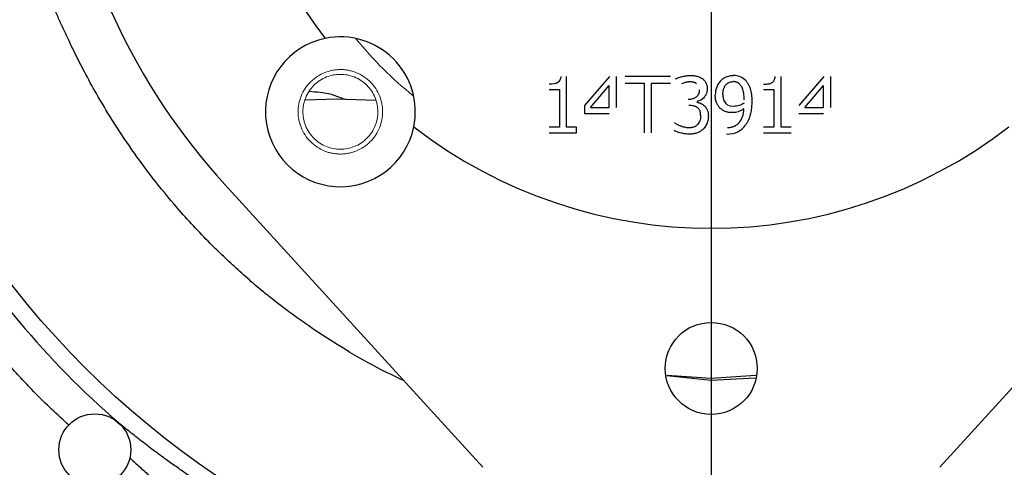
# Model space of a CAD drawing. Header units: inches. Extents: x 0.3 to 34.1, y 0.2 to 21.7.
# Tile 9 of 28: x 5.1 to 9.2, y 8.1 to 10. Entities that reach past the tile are written whole.
import ezdxf

# ---------------------------------------------------------------- set-up
doc = ezdxf.new("R2010")
doc.units = ezdxf.units.IN
doc.header["$MEASUREMENT"] = 0
doc.layers.add('SLD-0', color=7, linetype='Continuous', lineweight=25)
doc.styles.add('SLDTEXTSTYLE0', font='TXT', dxfattribs={"width": 0.75})
doc.dimstyles.new('SLDDIMSTYLE0', dxfattribs={"dimtxt": 0.125, "dimasz": 0.13, "dimexe": 0, "dimexo": 0.0625, "dimgap": 0.03125, "dimtad": 0, "dimtih": 1, "dimtoh": 1, "dimlfac": 0.8, "dimrnd": 1e-09, "dimzin": 12, "dimdsep": 46, "dimtxsty": 'SLDTEXTSTYLE0', "dimsah": 1, "dimcen": 0.09, "dimadec": 0, "dimazin": 3, "dimtfac": 1, "dimtofl": 0, "dimtmove": 0, "dimatfit": 3, "dimfxl": 1, "dimfrac": 2, "dimtolj": 1, "dimtzin": 12, "dimarcsym": 0})
doc.dimstyles.new('SLDDIMSTYLE1', dxfattribs={"dimtxt": 0.125, "dimasz": 0.13, "dimexe": 0, "dimexo": 0.0625, "dimgap": 0.03125, "dimtad": 0, "dimtih": 1, "dimtoh": 1, "dimlfac": 0.8, "dimrnd": 1e-09, "dimzin": 12, "dimdsep": 46, "dimtxsty": 'SLDTEXTSTYLE0', "dimsah": 1, "dimcen": 0.09, "dimadec": 0, "dimazin": 3, "dimtfac": 1, "dimtofl": 0, "dimtmove": 0, "dimatfit": 3, "dimfxl": 1, "dimfrac": 2, "dimtolj": 1, "dimtzin": 12, "dimarcsym": 0})

# ---------------------------------------------------------------- blocks, each defined once
blk = doc.blocks.new('_D')
at = {"layer": 'SLD-0'}
for p, q in [((11.8278, 11.0809), (11.8278, 2.8366)), ((6.4153, 6.3245), (6.4153, 2.8366)), ((9.1181, 3.1416), (9.0801, 3.1416)), ((9.0801, 3.1416), (9.0801, 2.9432)), ((9.6261, 3.1416), (9.6642, 3.1416)), ((9.6642, 3.1416), (9.6642, 2.9432)), ((6.4153, 2.9616), (8.9705, 2.9616)), ((11.8278, 2.9616), (9.7737, 2.9616)), ((9.0801, 2.9432), (9.1181, 2.9432)), ((9.6642, 2.9432), (9.6261, 2.9432))]:
    blk.add_line(p, q, dxfattribs=at)
for points in [[(6.4153, 2.9616), (6.5453, 2.9416), (6.5453, 2.9816)], [(11.8278, 2.9616), (11.6978, 2.9816), (11.6978, 2.9416)]]:
    blk.add_solid(points, dxfattribs=at)
at = {"layer": 'SLD-0', "char_height": 0.125, "attachment_point": 1, "style": 'SLDTEXTSTYLE0'}
for s, insert in [('109.98', (9.1181, 3.1043)), ('4.33', (9.2105, 2.9173))]:
    blk.add_mtext(s, dxfattribs=dict(at, insert=insert))
blk = doc.blocks.new('_D_1')
at = {"layer": 'SLD-0'}
for p, q in [((7.9778, 10.0947), (7.9778, 3.7814)), ((6.4153, 6.3245), (6.4153, 3.7814)), ((7.014, 4.0865), (6.976, 4.0865)), ((6.976, 4.0865), (6.976, 3.888)), ((7.4297, 4.0865), (7.4678, 4.0865)), ((7.4678, 4.0865), (7.4678, 3.888)), ((6.4153, 3.9064), (6.8664, 3.9064)), ((7.9778, 3.9064), (7.5773, 3.9064)), ((6.976, 3.888), (7.014, 3.888)), ((7.4678, 3.888), (7.4297, 3.888))]:
    blk.add_line(p, q, dxfattribs=at)
for points in [[(6.4153, 3.9064), (6.5453, 3.8864), (6.5453, 3.9264)], [(7.9778, 3.9064), (7.8478, 3.9264), (7.8478, 3.8864)]]:
    blk.add_solid(points, dxfattribs=at)
at = {"layer": 'SLD-0', "char_height": 0.125, "attachment_point": 1, "style": 'SLDTEXTSTYLE0'}
for s, insert in [('31.75', (7.014, 4.0492)), ('1.25', (7.0602, 3.8621))]:
    blk.add_mtext(s, dxfattribs=dict(at, insert=insert))
blk = doc.blocks.new('_D_5')
at = {"layer": 'SLD-0'}
for p, q in [((9.0141, 11.1309), (12.3465, 11.1309)), ((12.2215, 11.1309), (12.2215, 8.7178)), ((12.2215, 5.8501), (12.2215, 8.5193)), ((10.2894, 5.8501), (12.3465, 5.8501))]:
    blk.add_line(p, q, dxfattribs=at)
for points in [[(12.2215, 11.1309), (12.2015, 11.0009), (12.2415, 11.0009)], [(12.2215, 5.8501), (12.2415, 5.9801), (12.2015, 5.9801)]]:
    blk.add_solid(points, dxfattribs=at)
at = {"layer": 'SLD-0', "insert": (12.0599, 8.6805), "char_height": 0.125, "attachment_point": 1, "style": 'SLDTEXTSTYLE0'}
blk.add_mtext('4.22', dxfattribs=at)

msp = doc.modelspace()

# ---------------------------------------------------------------- linework, layer by layer
at = {"color": 7, "linetype": 'Continuous', "lineweight": 25}
for p, q in [((7.3748, 9.5199), (7.3748, 9.7317)), ((7.554, 9.7309), (7.4489, 9.6098)), ((7.4737, 9.602), (7.5527, 9.6938)), ((7.5527, 9.602), (7.5527, 9.6938)), ((7.583, 9.602), (7.583, 9.7309)), ((7.8077, 9.7309), (7.6188, 9.7309)), ((7.6188, 9.7031), (7.6976, 9.7031)), ((7.6976, 9.7031), (7.6976, 9.4959)), ((7.7288, 9.4959), (7.7288, 9.7031)), ((7.7288, 9.7031), (7.8077, 9.7031)), ((8.2689, 9.5199), (8.2689, 9.7317)), ((8.4481, 9.7309), (8.343, 9.6098)), ((8.3678, 9.602), (8.4468, 9.6938)), ((8.4468, 9.602), (8.4468, 9.6938)), ((8.4771, 9.602), (8.4771, 9.7309)), ((7.3019, 9.6774), (7.3445, 9.6774)), ((7.3445, 9.6774), (7.3445, 9.5199)), ((8.196, 9.6774), (8.2387, 9.6774)), ((8.2387, 9.6774), (8.2387, 9.5199)), ((6.2837, 9.6344), (6.4153, 9.6376)), ((6.4153, 9.6376), (6.5797, 9.6326)), ((7.4489, 9.6098), (7.4489, 9.5767)), ((7.4489, 9.5767), (7.5527, 9.5767)), ((7.4737, 9.602), (7.5527, 9.602)), ((8.343, 9.5767), (8.4468, 9.5767)), ((8.3678, 9.602), (8.4468, 9.602)), ((7.3445, 9.5199), (7.3019, 9.5199)), ((7.3019, 9.4959), (7.4165, 9.4959)), ((7.4165, 9.5199), (7.3748, 9.5199)), ((7.4165, 9.4959), (7.4165, 9.5199)), ((8.2387, 9.5199), (8.196, 9.5199)), ((8.196, 9.4959), (8.3106, 9.4959)), ((8.3106, 9.5199), (8.2689, 9.5199)), ((5.9487, 9.2812), (7.0246, 8.1009)), ((10.007, 9.2812), (8.9311, 8.1009)), ((7.9778, 8.4719), (7.7921, 8.4841)), ((8.1638, 8.4841), (7.9778, 8.4719))]:
    msp.add_line(p, q, dxfattribs=at)
at = {"color": 8, "linetype": 'Continuous', "lineweight": 25}
for p, q in [((7.9777, 8.4637), (7.7924, 8.482)), ((8.1615, 8.4728), (7.9777, 8.4637))]:
    msp.add_line(p, q, dxfattribs=at)
at = {"color": 7, "linetype": 'Continuous', "lineweight": 25}
for centre, radius in [((7.9778, 11.1309), 3.6954), ((7.9778, 8.5134), 0.1919), ((5.4066, 8.174), 0.15)]:
    msp.add_circle(centre, radius, dxfattribs=at)
for centre, radius, start, end in [((7.9778, 11.1309), 2.0328, 187.9525, 217.6173), ((7.9778, 11.1309), 2.7457, 187.6789, 222.3511), ((6.431, 9.5841), 0.3125, 101.7066, 348.2934), ((6.431, 9.5841), 0.3125, 348.2934, 101.7066), ((7.9778, 11.1309), 2.0328, 232.3827, 307.6173), ((7.9778, 11.1309), 3.7686, 211.0232, 228.9899)]:
    msp.add_arc(centre, radius, start, end, dxfattribs=at)
for points, knots in [([(6.6948, 8.4627), (6.6581, 8.4801), (6.5688, 8.5226), (6.4413, 8.5971), (6.3186, 8.676), (6.2235, 8.7439), (6.1538, 8.7973), (6.1046, 8.8371), (6.0677, 8.8682), (6.0355, 8.8961), (6.0042, 8.924), (5.9739, 8.9518), (5.9444, 8.9796), (5.9159, 9.0073), (5.8495, 9.0733), (5.7579, 9.1721), (5.6502, 9.3036), (5.5595, 9.4268), (5.4816, 9.5444), (5.4164, 9.6533), (5.3656, 9.746), (5.3282, 9.8193), (5.2997, 9.878), (5.2769, 9.9261), (5.2558, 9.9733), (5.2354, 10.0208), (5.216, 10.0687), (5.1974, 10.117), (5.1796, 10.1656), (5.1375, 10.2879), (5.0785, 10.5001), (5.025, 10.8071), (5.0187, 11.0229), (5.0156, 11.1309)], [0, 0, 0, 0, 0.036672, 0.089295, 0.133187, 0.168347, 0.194777, 0.212476, 0.225512, 0.238333, 0.250942, 0.263337, 0.275519, 0.287488, 0.299244, 0.360083, 0.408969, 0.452731, 0.498153, 0.536324, 0.56725, 0.593599, 0.610597, 0.62615, 0.641706, 0.657266, 0.672829, 0.688395, 0.703964, 0.719537, 0.805194, 0.902583, 1, 1, 1, 1]), ([(7.8294, 9.7214), (7.8309, 9.7221), (7.8339, 9.7237), (7.8389, 9.7257), (7.8445, 9.7277), (7.8507, 9.7296), (7.8607, 9.7323), (7.874, 9.7352), (7.8853, 9.7356), (7.8907, 9.7359)], [0, 0, 0, 0, 0.077306, 0.162505, 0.255865, 0.357593, 0.467846, 0.743238, 1, 1, 1, 1]), ([(7.8907, 9.7359), (7.8933, 9.7358), (7.8983, 9.7358), (7.9055, 9.7351), (7.9123, 9.7341), (7.9192, 9.7326), (7.9263, 9.7302), (7.9336, 9.7269), (7.938, 9.724), (7.9402, 9.7225)], [0, 0, 0, 0, 0.148466, 0.287628, 0.418014, 0.540262, 0.695677, 0.848221, 1, 1, 1, 1]), ([(8.0168, 9.7136), (8.0181, 9.7149), (8.0208, 9.7177), (8.0252, 9.7213), (8.03, 9.7246), (8.0352, 9.7274), (8.0419, 9.7305), (8.05, 9.7333), (8.0597, 9.7353), (8.0661, 9.7355), (8.0694, 9.7357)], [0, 0, 0, 0, 0.097353, 0.195023, 0.293803, 0.394457, 0.49771, 0.6688, 0.835279, 1, 1, 1, 1]), ([(8.1215, 9.7145), (8.1151, 9.7214), (8.1074, 9.7266), (8.0899, 9.7339), (8.0801, 9.7357), (8.0694, 9.7357)], [0, 0, 0, 0, 1, 1, 2, 2, 2, 2]), ([(7.3504, 9.7317), (7.3494, 9.719), (7.3451, 9.7103), (7.3299, 9.7012), (7.318, 9.6989), (7.3019, 9.6989)], [0, 0, 0, 0, 1, 1, 2, 2, 2, 2]), ([(7.8882, 9.7086), (7.8867, 9.7086), (7.8835, 9.7085), (7.8787, 9.708), (7.8737, 9.7071), (7.868, 9.7058), (7.8616, 9.7038), (7.8569, 9.7021), (7.8545, 9.7012)], [0, 0, 0, 0, 0.135394, 0.2747, 0.418553, 0.567526, 0.782584, 1, 1, 1, 1]), ([(7.9168, 9.7014), (7.9157, 9.7021), (7.9134, 9.7035), (7.9097, 9.7052), (7.9058, 9.7065), (7.9009, 9.7077), (7.895, 9.7085), (7.8905, 9.7086), (7.8882, 9.7086)], [0, 0, 0, 0, 0.131799, 0.266678, 0.406158, 0.551615, 0.770098, 1, 1, 1, 1]), ([(7.9402, 9.7225), (7.9416, 9.7215), (7.9442, 9.7195), (7.9478, 9.716), (7.951, 9.7123), (7.9537, 9.7084), (7.956, 9.7041), (7.9579, 9.6996), (7.9594, 9.6949), (7.9604, 9.6898), (7.9611, 9.6846), (7.9611, 9.681), (7.9612, 9.6791)], [0, 0, 0, 0, 0.101187, 0.199536, 0.295974, 0.391484, 0.487079, 0.583769, 0.682529, 0.784277, 0.88985, 1, 1, 1, 1]), ([(8.0168, 9.7136), (8.0099, 9.7063), (8.0045, 9.6977), (7.9967, 9.6776), (7.9947, 9.6666), (7.9947, 9.6545)], [0, 0, 0, 0, 1, 1, 2, 2, 2, 2]), ([(8.0267, 9.6559), (8.0267, 9.6583), (8.0268, 9.663), (8.0275, 9.6697), (8.0287, 9.676), (8.0303, 9.6818), (8.0324, 9.6871), (8.035, 9.6918), (8.0388, 9.6971), (8.0442, 9.7024), (8.0516, 9.7068), (8.0601, 9.7095), (8.0661, 9.7098), (8.0692, 9.71)], [0, 0, 0, 0, 0.093389, 0.180719, 0.262503, 0.339369, 0.412069, 0.481493, 0.54866, 0.660904, 0.769593, 0.880744, 1, 1, 1, 1]), ([(8.0987, 9.6966), (8.0976, 9.6978), (8.0954, 9.7001), (8.0919, 9.703), (8.0884, 9.7054), (8.0844, 9.7074), (8.0798, 9.7088), (8.0746, 9.7098), (8.071, 9.7099), (8.0692, 9.71)], [0, 0, 0, 0, 0.14623, 0.281609, 0.407641, 0.526185, 0.67906, 0.836127, 1, 1, 1, 1]), ([(8.1152, 9.6345), (8.1152, 9.638), (8.1151, 9.6447), (8.1144, 9.6555), (8.1128, 9.6664), (8.1101, 9.6766), (8.1067, 9.6849), (8.1032, 9.6914), (8.1001, 9.6949), (8.0987, 9.6966)], [0, 0, 0, 0, 0.158673, 0.30397, 0.493258, 0.663429, 0.786421, 0.897856, 1, 1, 1, 1]), ([(8.1215, 9.7145), (8.1227, 9.7133), (8.125, 9.7107), (8.1281, 9.7065), (8.131, 9.702), (8.1337, 9.6971), (8.1362, 9.6919), (8.1384, 9.6864), (8.1424, 9.6749), (8.1463, 9.6552), (8.1468, 9.6373), (8.147, 9.6275)], [0, 0, 0, 0, 0.055208, 0.111632, 0.169563, 0.229269, 0.290997, 0.354968, 0.421383, 0.682896, 1, 1, 1, 1]), ([(8.196, 9.6989), (8.199, 9.699), (8.2048, 9.699), (8.213, 9.6999), (8.2202, 9.7012), (8.2263, 9.7031), (8.232, 9.7057), (8.237, 9.7098), (8.2409, 9.7158), (8.2436, 9.7232), (8.2442, 9.7287), (8.2446, 9.7317)], [0, 0, 0, 0, 0.1373295, 0.2599728, 0.3687086, 0.4646548, 0.5494369, 0.6482596, 0.7515698, 0.8669684, 1, 1, 1, 1]), ([(7.8814, 9.6365), (7.8837, 9.6365), (7.8881, 9.6366), (7.8945, 9.6375), (7.9005, 9.6388), (7.9061, 9.6408), (7.9112, 9.6433), (7.9166, 9.6469), (7.9219, 9.6519), (7.9262, 9.6589), (7.9288, 9.667), (7.929, 9.6728), (7.9292, 9.6759)], [0, 0, 0, 0, 0.097634, 0.189798, 0.277324, 0.361182, 0.442473, 0.522405, 0.638106, 0.751592, 0.870092, 1, 1, 1, 1]), ([(7.9612, 9.6791), (7.9611, 9.6773), (7.961, 9.6737), (7.9602, 9.6684), (7.9589, 9.6633), (7.9571, 9.6584), (7.9547, 9.6537), (7.9519, 9.6492), (7.9477, 9.6439), (7.942, 9.6383), (7.9346, 9.6329), (7.9265, 9.6288), (7.9207, 9.6273), (7.9178, 9.6265)], [0, 0, 0, 0, 0.074101, 0.146278, 0.217283, 0.287908, 0.358956, 0.431218, 0.505444, 0.633641, 0.756601, 0.877582, 1, 1, 1, 1]), ([(8.0202, 9.5946), (8.0189, 9.5957), (8.0162, 9.5978), (8.0125, 9.6015), (8.0091, 9.6055), (8.0061, 9.6097), (8.0034, 9.6142), (7.9994, 9.6225), (7.9954, 9.636), (7.995, 9.6481), (7.9947, 9.6545)], [0, 0, 0, 0, 0.077595, 0.154311, 0.230692, 0.30729, 0.384651, 0.463306, 0.714117, 1, 1, 1, 1]), ([(8.0267, 9.6559), (8.0267, 9.6535), (8.0268, 9.649), (8.0275, 9.6425), (8.0287, 9.6367), (8.0309, 9.6298), (8.0351, 9.622), (8.0401, 9.6173), (8.0427, 9.6149)], [0, 0, 0, 0, 0.15576, 0.298031, 0.427827, 0.546477, 0.770378, 1, 1, 1, 1]), ([(7.9197, 9.602), (7.9185, 9.6027), (7.9162, 9.6043), (7.9124, 9.6061), (7.9083, 9.6075), (7.9024, 9.609), (7.8943, 9.6101), (7.8877, 9.6103), (7.8842, 9.6104)], [0, 0, 0, 0, 0.110871, 0.224261, 0.341531, 0.463911, 0.720883, 1, 1, 1, 1]), ([(7.9178, 9.6243), (7.9192, 9.6239), (7.9222, 9.6233), (7.9268, 9.6219), (7.9315, 9.6202), (7.9371, 9.6179), (7.9432, 9.6144), (7.9473, 9.6109), (7.9494, 9.609)], [0, 0, 0, 0, 0.124556, 0.257242, 0.410682, 0.542694, 0.765742, 1, 1, 1, 1]), ([(8.1147, 9.6197), (8.1088, 9.6158), (8.102, 9.6126), (8.0866, 9.6079), (8.0793, 9.6067), (8.0726, 9.6067)], [0, 0, 0, 0, 1, 1, 2, 2, 2, 2]), ([(8.147, 9.6275), (8.147, 9.6237), (8.1469, 9.616), (8.1461, 9.6047), (8.1448, 9.5937), (8.1429, 9.5829), (8.1404, 9.5715), (8.1371, 9.56), (8.1326, 9.5485), (8.1275, 9.5381), (8.1232, 9.5319), (8.1212, 9.5289)], [0, 0, 0, 0, 0.111351, 0.220606, 0.328015, 0.43384, 0.538357, 0.664106, 0.782272, 0.893846, 1, 1, 1, 1]), ([(7.9338, 9.5679), (7.9337, 9.5702), (7.9336, 9.5745), (7.9327, 9.5807), (7.9312, 9.5863), (7.9291, 9.5912), (7.9265, 9.5954), (7.9234, 9.5991), (7.9209, 9.601), (7.9197, 9.602)], [0, 0, 0, 0, 0.177288, 0.339467, 0.488548, 0.627113, 0.754906, 0.878196, 1, 1, 1, 1]), ([(7.9494, 9.609), (7.9503, 9.6081), (7.9522, 9.6062), (7.9548, 9.6031), (7.9572, 9.5996), (7.9593, 9.5958), (7.9624, 9.5894), (7.9653, 9.5793), (7.9656, 9.5704), (7.9658, 9.5656)], [0, 0, 0, 0, 0.083078, 0.168193, 0.256039, 0.347249, 0.442388, 0.700753, 1, 1, 1, 1]), ([(8.0655, 9.5807), (8.0634, 9.5807), (8.0593, 9.5808), (8.0532, 9.5813), (8.0474, 9.5822), (8.0399, 9.5838), (8.0304, 9.5875), (8.0237, 9.5921), (8.0202, 9.5946)], [0, 0, 0, 0, 0.131071, 0.256993, 0.378256, 0.495408, 0.73467, 1, 1, 1, 1]), ([(8.0459, 9.5186), (8.0482, 9.5186), (8.0525, 9.5187), (8.0589, 9.5195), (8.065, 9.5207), (8.0707, 9.5225), (8.0761, 9.5248), (8.0812, 9.5275), (8.086, 9.5308), (8.0904, 9.5346), (8.0996, 9.5443), (8.1108, 9.565), (8.1132, 9.5857), (8.1145, 9.597)], [0, 0, 0, 0, 0.057414, 0.112373, 0.165266, 0.216525, 0.266629, 0.316087, 0.365429, 0.41519, 0.46589, 0.708683, 1, 1, 1, 1]), ([(8.1145, 9.597), (8.1124, 9.5957), (8.1084, 9.593), (8.1024, 9.5896), (8.0964, 9.5868), (8.0886, 9.5837), (8.0784, 9.5812), (8.0699, 9.5808), (8.0655, 9.5807)], [0, 0, 0, 0, 0.14068, 0.273369, 0.398594, 0.516982, 0.751405, 1, 1, 1, 1]), ([(7.8252, 9.5388), (7.8266, 9.5378), (7.8295, 9.5357), (7.8343, 9.5329), (7.8397, 9.5302), (7.8456, 9.5274), (7.8551, 9.5235), (7.8682, 9.5192), (7.8796, 9.5185), (7.8852, 9.5182)], [0, 0, 0, 0, 0.079558, 0.165969, 0.259518, 0.36043, 0.468883, 0.740178, 1, 1, 1, 1]), ([(7.8852, 9.5182), (7.8868, 9.5182), (7.8901, 9.5183), (7.8949, 9.5189), (7.8998, 9.5199), (7.9062, 9.5216), (7.9138, 9.5247), (7.9185, 9.5292), (7.9208, 9.5313)], [0, 0, 0, 0, 0.124139, 0.2494, 0.376526, 0.506231, 0.756722, 1, 1, 1, 1]), ([(7.9338, 9.5679), (7.9338, 9.5594), (7.9326, 9.5523), (7.9282, 9.5412), (7.925, 9.536), (7.9208, 9.5313)], [0, 0, 0, 0, 1, 1, 2, 2, 2, 2]), ([(7.9658, 9.5656), (7.9657, 9.5635), (7.9656, 9.5594), (7.965, 9.5534), (7.9639, 9.5475), (7.9624, 9.5418), (7.96, 9.5352), (7.9564, 9.5277), (7.9513, 9.5197), (7.9471, 9.515), (7.945, 9.5127)], [0, 0, 0, 0, 0.106805, 0.210917, 0.312912, 0.413404, 0.513033, 0.676491, 0.837919, 1, 1, 1, 1]), ([(8.0417, 9.4913), (8.0603, 9.4913), (8.0759, 9.4945), (8.1013, 9.5074), (8.1121, 9.5167), (8.1212, 9.5289)], [0, 0, 0, 0, 1, 1, 2, 2, 2, 2]), ([(7.8871, 9.491), (7.8842, 9.491), (7.8783, 9.4911), (7.8695, 9.4919), (7.8607, 9.4933), (7.8512, 9.4953), (7.8414, 9.4981), (7.8317, 9.5014), (7.8257, 9.5041), (7.8229, 9.5054)], [0, 0, 0, 0, 0.133182, 0.266189, 0.399513, 0.533645, 0.704777, 0.859954, 1, 1, 1, 1]), ([(7.945, 9.5127), (7.9436, 9.5113), (7.9408, 9.5085), (7.9361, 9.5049), (7.9311, 9.5016), (7.9258, 9.4988), (7.9171, 9.4951), (7.9042, 9.4916), (7.893, 9.4912), (7.8871, 9.491)], [0, 0, 0, 0, 0.092851, 0.185578, 0.278943, 0.373694, 0.470547, 0.723642, 1, 1, 1, 1]), ([(6.2738, 7.7833), (6.2686, 7.7859), (6.2576, 7.7916), (6.2398, 7.8008), (6.2161, 7.8132), (6.1899, 7.8272), (6.1666, 7.8399), (6.1501, 7.8489), (6.1328, 7.8584), (6.1012, 7.8762), (6.0596, 7.9003), (6.0172, 7.9256), (5.9824, 7.9466), (5.9575, 7.9617), (5.9373, 7.9742), (5.9205, 7.9849), (5.8911, 8.0039), (5.8496, 8.0315), (5.8017, 8.0642), (5.7629, 8.0913), (5.7337, 8.1118), (5.7124, 8.1269), (5.6897, 8.1433), (5.6603, 8.1651), (5.6282, 8.1895), (5.6006, 8.2109), (5.579, 8.2277), (5.5578, 8.2446), (5.5318, 8.2653), (5.5142, 8.2796), (5.5049, 8.2872)], [0, 0, 0, 0, 0.017282, 0.03706, 0.059865, 0.096878, 0.125831, 0.13925, 0.153349, 0.184815, 0.248602, 0.29856, 0.335149, 0.37339, 0.38852, 0.408946, 0.435663, 0.497909, 0.566839, 0.622715, 0.653005, 0.685429, 0.710767, 0.748291, 0.811229, 0.852375, 0.874193, 0.911125, 0.953121, 1, 1, 1, 1])]:
    msp.add_open_spline(points, degree=3, knots=knots, dxfattribs=at)
at = {"color": 144, "linetype": 'Continuous', "lineweight": 18}
for points, knots in [([(6.4955, 9.8891), (6.5325, 9.8459), (6.6058, 9.7603), (6.6915, 9.6869), (6.7339, 9.6505)], [0, 0, 0, 0, 0.50433, 1, 1, 1, 1]), ([(6.431, 9.7603), (6.4279, 9.7603), (6.4215, 9.7602), (6.412, 9.7594), (6.4027, 9.7582), (6.3934, 9.7564), (6.3842, 9.7541), (6.3751, 9.7513), (6.3579, 9.745), (6.3336, 9.7325), (6.3056, 9.7096), (6.2826, 9.6816), (6.2665, 9.6502), (6.2568, 9.6173), (6.2538, 9.5841), (6.2568, 9.5509), (6.2665, 9.518), (6.2826, 9.4866), (6.3056, 9.4586), (6.3336, 9.4357), (6.36, 9.4221), (6.3818, 9.4146), (6.398, 9.4107), (6.4144, 9.4083), (6.4255, 9.408), (6.431, 9.4078)], [0, 0, 0, 0, 0.017294, 0.034461, 0.051549, 0.06861, 0.085694, 0.102851, 0.120132, 0.185114, 0.250089, 0.315068, 0.380047, 0.44003, 0.500015, 0.560002, 0.619984, 0.684966, 0.749941, 0.81492, 0.879899, 0.91004, 0.939924, 0.969821, 1, 1, 1, 1]), ([(6.5873, 9.5841), (6.5873, 9.5869), (6.5872, 9.5925), (6.5865, 9.6009), (6.5854, 9.6093), (6.5838, 9.6175), (6.5818, 9.6256), (6.5793, 9.6337), (6.5737, 9.649), (6.5626, 9.6705), (6.5423, 9.6953), (6.5175, 9.7157), (6.4897, 9.73), (6.4605, 9.7385), (6.4311, 9.7412), (6.4016, 9.7385), (6.3724, 9.73), (6.3446, 9.7157), (6.3198, 9.6953), (6.2995, 9.6705), (6.2874, 9.6471), (6.2808, 9.6277), (6.2773, 9.6134), (6.2752, 9.5988), (6.2749, 9.589), (6.2748, 9.5841)], [0, 0, 0, 0, 0.017281, 0.034438, 0.051522, 0.068583, 0.085672, 0.102838, 0.120131, 0.185083, 0.250089, 0.315041, 0.380046, 0.440004, 0.500014, 0.559972, 0.619983, 0.684934, 0.74994, 0.814892, 0.879897, 0.910048, 0.939936, 0.969829, 1, 1, 1, 1]), ([(6.431, 9.4078), (6.4342, 9.4079), (6.4406, 9.408), (6.4501, 9.4088), (6.4594, 9.41), (6.4687, 9.4118), (6.4779, 9.4141), (6.487, 9.4169), (6.5042, 9.4232), (6.5285, 9.4357), (6.5565, 9.4586), (6.5795, 9.4866), (6.5956, 9.518), (6.6053, 9.5509), (6.6083, 9.5841), (6.6053, 9.6173), (6.5956, 9.6502), (6.5795, 9.6816), (6.5565, 9.7096), (6.5285, 9.7325), (6.5021, 9.7461), (6.4803, 9.7536), (6.4641, 9.7575), (6.4477, 9.7599), (6.4366, 9.7602), (6.431, 9.7603)], [0, 0, 0, 0, 0.017277, 0.034432, 0.051515, 0.068576, 0.085666, 0.102835, 0.120133, 0.185115, 0.25009, 0.315068, 0.380047, 0.440031, 0.500015, 0.560002, 0.619983, 0.684965, 0.74994, 0.814919, 0.879897, 0.910066, 0.939959, 0.969847, 1, 1, 1, 1]), ([(8.0726, 9.6067), (8.0707, 9.6068), (8.067, 9.6068), (8.0615, 9.6074), (8.0555, 9.6084), (8.0489, 9.6105), (8.0448, 9.6134), (8.0427, 9.6149)], [0, 0, 0, 0, 0.179748, 0.352259, 0.518382, 0.757567, 1, 1, 1, 1]), ([(6.2748, 9.5841), (6.2748, 9.5813), (6.2749, 9.5756), (6.2756, 9.5672), (6.2767, 9.5589), (6.2783, 9.5507), (6.2803, 9.5426), (6.2828, 9.5345), (6.2884, 9.5192), (6.2995, 9.4977), (6.3198, 9.4729), (6.3446, 9.4525), (6.3724, 9.4382), (6.4016, 9.4297), (6.431, 9.4269), (6.4605, 9.4297), (6.4897, 9.4382), (6.5175, 9.4525), (6.5423, 9.4729), (6.5626, 9.4977), (6.5747, 9.5211), (6.5813, 9.5405), (6.5848, 9.5548), (6.5869, 9.5693), (6.5872, 9.5792), (6.5873, 9.5841)], [0, 0, 0, 0, 0.017281, 0.034438, 0.051522, 0.068583, 0.085672, 0.102838, 0.120131, 0.185083, 0.250089, 0.315041, 0.380046, 0.440004, 0.500014, 0.559972, 0.619983, 0.684934, 0.74994, 0.814892, 0.879897, 0.910048, 0.939936, 0.969829, 1, 1, 1, 1])]:
    msp.add_open_spline(points, degree=3, knots=knots, dxfattribs=at)
at = {"color": 8, "linetype": 'Continuous', "lineweight": 25}
for points, knots in [([(6.3003, 9.6696), (6.3315, 9.6673), (6.3842, 9.6635), (6.4329, 9.6433), (6.4527, 9.635)], [0, 0, 0, 0, 0.592316, 1, 1, 1, 1]), ([(5.2983, 8.2769), (5.2503, 8.3206), (5.1929, 8.3731), (5.1305, 8.4388), (5.1041, 8.467), (5.078, 8.4954), (5.0521, 8.5241), (5.0266, 8.5531), (5.0013, 8.5823), (4.9837, 8.6031), (4.9662, 8.624), (4.9407, 8.6547), (4.9006, 8.7046), (4.8573, 8.7605), (4.82, 8.8107), (4.767, 8.8833), (4.7294, 8.9428), (4.7011, 8.9876)], [0, 0, 0, 0, 0.208942, 0.250414, 0.291887, 0.333359, 0.374831, 0.416304, 0.457776, 0.499247, 0.504053, 0.545603, 0.62785, 0.710372, 0.773391, 0.829123, 1, 1, 1, 1]), ([(5.552, 8.141), (5.5528, 8.1402), (5.5667, 8.1272), (5.5951, 8.1013), (5.6364, 8.0643), (5.6803, 8.0263), (5.7295, 7.9848), (5.7793, 7.9443), (5.8387, 7.8977), (5.9022, 7.8499), (5.9769, 7.7964), (6.0517, 7.7457), (6.1279, 7.6965), (6.1804, 7.665), (6.2058, 7.6497)], [0, 0, 0, 0, 0.004767, 0.081467, 0.156787, 0.227409, 0.307832, 0.402269, 0.466373, 0.583906, 0.68743, 0.790253, 0.898212, 1, 1, 1, 1])]:
    msp.add_open_spline(points, degree=3, knots=knots, dxfattribs=at)

# ---------------------------------------------------------------- dimensions: what is measured, and where the dimension line sits
at = {"layer": 'SLD-0'}
for base, p1, p2, picture, middle in [((6.4153, 2.9616), (11.8278, 11.1309), (6.4153, 6.3745), '_D', (9.3721, 2.9616)), ((7.9778, 3.9064), (6.4153, 6.3745), (7.9778, 10.1447), '_D_1', (7.2219, 3.9064))]:
    dim = msp.add_linear_dim(base=base, p1=p1, p2=p2, dimstyle='SLDDIMSTYLE0', dxfattribs=at)
    dim.commit()
    dim.dimension.update_dxf_attribs({"geometry": picture, "text_midpoint": middle, "dimtype": 160})
dim = msp.add_linear_dim(base=(12.2215, 11.1309), p1=(10.2394, 5.8501), p2=(8.9641, 11.1309), angle=90, dimstyle='SLDDIMSTYLE1', dxfattribs=at)
dim.commit()
dim.dimension.update_dxf_attribs({"geometry": '_D_5', "text_midpoint": (12.2215, 8.6185), "dimtype": 160})

doc.saveas('drawing.dxf')
